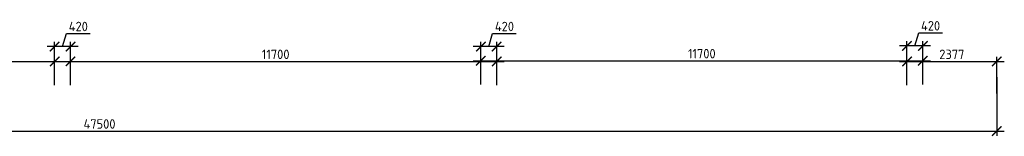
# Model space of a CAD drawing. Header units: millimetres. Extents: x 349531 to 1063351, y -131924 to 96186.
# Tile 142 of 228: x 533159 to 559222, y 12129 to 15211. Entities that reach past the tile are written whole.
import ezdxf

# ---------------------------------------------------------------- set-up
doc = ezdxf.new("R2010")
doc.units = ezdxf.units.MM
doc.layers.add('0_ANNOT_Dimensions', color=7, linetype='Continuous')
doc.styles.add('GOST-2.304_Type-B', font='GOST_Common.ttf')
doc.dimstyles.new('СПДС', dxfattribs={"dimscale": 100, "dimtxt": 2.5, "dimasz": 2.5, "dimexe": 1.25, "dimexo": 0, "dimtad": 1, "dimdec": 0, "dimtxsty": 'GOST-2.304_Type-B', "dimblk": 'ARCHTICK', "dimcen": 2.5, "dimdle": 2, "dimadec": 0, "dimazin": 2, "dimtfac": 0.75, "dimtdec": 0, "dimtmove": 1, "dimatfit": 3, "dimfxl": 1, "dimtolj": 1, "dimarcsym": 1})

# ---------------------------------------------------------------- blocks, each defined once
blk = doc.blocks.new('_ArchTick')
at = {"color": 0, "linetype": 'ByBlock', "const_width": 0.15}
blk.add_lwpolyline([(-0.5, -0.5), (0.5, 0.5)], dxfattribs=at)
blk = doc.blocks.new('*D1604')
at = {"layer": '0_ANNOT_Dimensions', "color": 0, "lineweight": -2, "transparency": 16777216}
for p, q in [((522605, 14109), (534705, 14109)), ((522805, 13484), (522805, 14234)), ((534505, 13484), (534505, 14234))]:
    blk.add_line(p, q, dxfattribs=at)
at = {"layer": 'DEFPOINTS', "color": 0, "transparency": 16777216}
for p in [(534505, 14109), (522805, 13484), (534505, 13484)]:
    blk.add_point(p, dxfattribs=at)
at = {"layer": '0_ANNOT_Dimensions', "color": 0, "lineweight": -2, "transparency": 16777216, "xscale": 250, "yscale": 250, "zscale": 250, "rotation": 180}
blk.add_blockref('_ArchTick', (522805, 14109), dxfattribs=at)
at = {"layer": '0_ANNOT_Dimensions', "color": 0, "lineweight": -2, "transparency": 16777216, "xscale": 250, "yscale": 250, "zscale": 250}
blk.add_blockref('_ArchTick', (534505, 14109), dxfattribs=at)
at = {"layer": '0_ANNOT_Dimensions', "color": 0, "transparency": 16777216, "insert": (528655, 14296), "char_height": 250, "attachment_point": 5, "style": 'GOST-2.304_Type-B'}
blk.add_mtext('\\A1;11700', dxfattribs=at)
blk = doc.blocks.new('*D1605')
at = {"layer": '0_ANNOT_Dimensions', "color": 0, "lineweight": -2, "transparency": 16777216}
for p, q in [((534085, 13793), (534085, 14626)), ((534295, 14501), (534398, 14845)), ((534398, 14845), (535023, 14845)), ((534505, 13793), (534505, 14626)), ((534705, 14501), (533885, 14501))]:
    blk.add_line(p, q, dxfattribs=at)
at = {"layer": 'DEFPOINTS', "color": 0, "transparency": 16777216}
for p in [(534085, 14501), (534085, 13793), (534505, 13793)]:
    blk.add_point(p, dxfattribs=at)
at = {"layer": '0_ANNOT_Dimensions', "color": 0, "lineweight": -2, "transparency": 16777216, "xscale": 250, "yscale": 250, "zscale": 250, "rotation": 180}
blk.add_blockref('_ArchTick', (534085, 14501), dxfattribs=at)
at = {"layer": '0_ANNOT_Dimensions', "color": 0, "lineweight": -2, "transparency": 16777216, "xscale": 250, "yscale": 250, "zscale": 250}
blk.add_blockref('_ArchTick', (534505, 14501), dxfattribs=at)
at = {"layer": '0_ANNOT_Dimensions', "color": 0, "transparency": 16777216, "insert": (534711, 15032), "char_height": 250, "attachment_point": 5, "style": 'GOST-2.304_Type-B'}
blk.add_mtext('\\A1;420', dxfattribs=at)
blk = doc.blocks.new('*D1606')
at = {"layer": '0_ANNOT_Dimensions', "color": 0, "lineweight": -2, "transparency": 16777216}
for p, q in [((533885, 14109), (545985, 14109)), ((534085, 13484), (534085, 14234)), ((545785, 13484), (545785, 14234))]:
    blk.add_line(p, q, dxfattribs=at)
at = {"layer": 'DEFPOINTS', "color": 0, "transparency": 16777216}
for p in [(545785, 14109), (534085, 13484), (545785, 13484)]:
    blk.add_point(p, dxfattribs=at)
at = {"layer": '0_ANNOT_Dimensions', "color": 0, "lineweight": -2, "transparency": 16777216, "xscale": 250, "yscale": 250, "zscale": 250, "rotation": 180}
blk.add_blockref('_ArchTick', (534085, 14109), dxfattribs=at)
at = {"layer": '0_ANNOT_Dimensions', "color": 0, "lineweight": -2, "transparency": 16777216, "xscale": 250, "yscale": 250, "zscale": 250}
blk.add_blockref('_ArchTick', (545785, 14109), dxfattribs=at)
at = {"layer": '0_ANNOT_Dimensions', "color": 0, "transparency": 16777216, "insert": (539935, 14296), "char_height": 250, "attachment_point": 5, "style": 'GOST-2.304_Type-B'}
blk.add_mtext('\\A1;11700', dxfattribs=at)
blk = doc.blocks.new('*D1607')
at = {"layer": '0_ANNOT_Dimensions', "color": 0, "lineweight": -2, "transparency": 16777216}
for p, q in [((545365, 13793), (545365, 14626)), ((545575, 14501), (545678, 14845)), ((545678, 14845), (546303, 14845)), ((545785, 13793), (545785, 14626)), ((545985, 14501), (545165, 14501))]:
    blk.add_line(p, q, dxfattribs=at)
at = {"layer": 'DEFPOINTS', "color": 0, "transparency": 16777216}
for p in [(545365, 14501), (545365, 13793), (545785, 13793)]:
    blk.add_point(p, dxfattribs=at)
at = {"layer": '0_ANNOT_Dimensions', "color": 0, "lineweight": -2, "transparency": 16777216, "xscale": 250, "yscale": 250, "zscale": 250, "rotation": 180}
blk.add_blockref('_ArchTick', (545365, 14501), dxfattribs=at)
at = {"layer": '0_ANNOT_Dimensions', "color": 0, "lineweight": -2, "transparency": 16777216, "xscale": 250, "yscale": 250, "zscale": 250}
blk.add_blockref('_ArchTick', (545785, 14501), dxfattribs=at)
at = {"layer": '0_ANNOT_Dimensions', "color": 0, "transparency": 16777216, "insert": (545991, 15032), "char_height": 250, "attachment_point": 5, "style": 'GOST-2.304_Type-B'}
blk.add_mtext('\\A1;420', dxfattribs=at)
blk = doc.blocks.new('*D1608')
at = {"layer": '0_ANNOT_Dimensions', "color": 0, "lineweight": -2, "transparency": 16777216}
for p, q in [((511522, 13691), (511522, 12142)), ((559022, 13691), (559022, 12142)), ((511322, 12267), (559222, 12267))]:
    blk.add_line(p, q, dxfattribs=at)
at = {"layer": 'DEFPOINTS', "color": 0, "transparency": 16777216}
for p in [(511522, 13691), (559022, 13691), (559022, 12267)]:
    blk.add_point(p, dxfattribs=at)
at = {"layer": '0_ANNOT_Dimensions', "color": 0, "lineweight": -2, "transparency": 16777216, "xscale": 250, "yscale": 250, "zscale": 250, "rotation": 180}
blk.add_blockref('_ArchTick', (511522, 12267), dxfattribs=at)
at = {"layer": '0_ANNOT_Dimensions', "color": 0, "lineweight": -2, "transparency": 16777216, "xscale": 250, "yscale": 250, "zscale": 250}
blk.add_blockref('_ArchTick', (559022, 12267), dxfattribs=at)
at = {"layer": '0_ANNOT_Dimensions', "color": 0, "transparency": 16777216, "insert": (535272, 12455), "char_height": 250, "attachment_point": 5, "style": 'GOST-2.304_Type-B'}
blk.add_mtext('\\A1;47500', dxfattribs=at)
blk = doc.blocks.new('*D1609')
at = {"layer": '0_ANNOT_Dimensions', "color": 0, "lineweight": -2, "transparency": 16777216}
for p, q in [((545165, 14127), (557265, 14127)), ((545365, 13502), (545365, 14252)), ((557065, 13502), (557065, 14252))]:
    blk.add_line(p, q, dxfattribs=at)
at = {"layer": 'DEFPOINTS', "color": 0, "transparency": 16777216}
for p in [(557065, 14127), (545365, 13502), (557065, 13502)]:
    blk.add_point(p, dxfattribs=at)
at = {"layer": '0_ANNOT_Dimensions', "color": 0, "lineweight": -2, "transparency": 16777216, "xscale": 250, "yscale": 250, "zscale": 250, "rotation": 180}
blk.add_blockref('_ArchTick', (545365, 14127), dxfattribs=at)
at = {"layer": '0_ANNOT_Dimensions', "color": 0, "lineweight": -2, "transparency": 16777216, "xscale": 250, "yscale": 250, "zscale": 250}
blk.add_blockref('_ArchTick', (557065, 14127), dxfattribs=at)
at = {"layer": '0_ANNOT_Dimensions', "color": 0, "transparency": 16777216, "insert": (551215, 14314), "char_height": 250, "attachment_point": 5, "style": 'GOST-2.304_Type-B'}
blk.add_mtext('\\A1;11700', dxfattribs=at)
blk = doc.blocks.new('*D1610')
at = {"layer": '0_ANNOT_Dimensions', "color": 0, "lineweight": -2, "transparency": 16777216}
for p, q in [((556855, 14519), (556958, 14863)), ((556958, 14863), (557583, 14863)), ((556645, 13811), (556645, 14644)), ((557065, 13811), (557065, 14644)), ((557265, 14519), (556445, 14519))]:
    blk.add_line(p, q, dxfattribs=at)
at = {"layer": 'DEFPOINTS', "color": 0, "transparency": 16777216}
for p in [(556645, 14519), (556645, 13811), (557065, 13811)]:
    blk.add_point(p, dxfattribs=at)
at = {"layer": '0_ANNOT_Dimensions', "color": 0, "lineweight": -2, "transparency": 16777216, "xscale": 250, "yscale": 250, "zscale": 250, "rotation": 180}
blk.add_blockref('_ArchTick', (556645, 14519), dxfattribs=at)
at = {"layer": '0_ANNOT_Dimensions', "color": 0, "lineweight": -2, "transparency": 16777216, "xscale": 250, "yscale": 250, "zscale": 250}
blk.add_blockref('_ArchTick', (557065, 14519), dxfattribs=at)
at = {"layer": '0_ANNOT_Dimensions', "color": 0, "transparency": 16777216, "insert": (557271, 15050), "char_height": 250, "attachment_point": 5, "style": 'GOST-2.304_Type-B'}
blk.add_mtext('\\A1;420', dxfattribs=at)
blk = doc.blocks.new('*D1611')
at = {"layer": '0_ANNOT_Dimensions', "color": 0, "lineweight": -2, "transparency": 16777216}
for p, q in [((556446, 14109), (559222, 14109)), ((556646, 13484), (556646, 14234)), ((559022, 13259), (559022, 14234))]:
    blk.add_line(p, q, dxfattribs=at)
at = {"layer": 'DEFPOINTS', "color": 0, "transparency": 16777216}
for p in [(559022, 14109), (556646, 13484), (559022, 13259)]:
    blk.add_point(p, dxfattribs=at)
at = {"layer": '0_ANNOT_Dimensions', "color": 0, "lineweight": -2, "transparency": 16777216, "xscale": 250, "yscale": 250, "zscale": 250, "rotation": 180}
blk.add_blockref('_ArchTick', (556646, 14109), dxfattribs=at)
at = {"layer": '0_ANNOT_Dimensions', "color": 0, "lineweight": -2, "transparency": 16777216, "xscale": 250, "yscale": 250, "zscale": 250}
blk.add_blockref('_ArchTick', (559022, 14109), dxfattribs=at)
at = {"layer": '0_ANNOT_Dimensions', "color": 0, "transparency": 16777216, "insert": (557834, 14296), "char_height": 250, "attachment_point": 5, "style": 'GOST-2.304_Type-B'}
blk.add_mtext('\\A1;2377', dxfattribs=at)

msp = doc.modelspace()

# ---------------------------------------------------------------- dimensions: what is measured, and where the dimension line sits
at = {"layer": '0_ANNOT_Dimensions', "color": 1}
for base, p1, p2, picture, middle in [((534085.1, 14501.1), (534505.1, 13793), (534085.1, 13793), '*D1605', (534460.7, 15032.3)), ((545365.1, 14501.1), (545785.1, 13793), (545365.1, 13793), '*D1607', (545740.7, 15032.3)), ((556645.1, 14519.2), (557065.1, 13811.1), (556645.1, 13811.1), '*D1610', (557020.7, 15050.4)), ((534505.1, 14108.7), (522805.1, 13484), (534505.1, 13484), '*D1604', (528655.1, 14296.2)), ((545785.1, 14108.7), (534085.1, 13484), (545785.1, 13484), '*D1606', (539935.1, 14296.2)), ((557065.1, 14126.8), (545365.1, 13502.1), (557065.1, 13502.1), '*D1609', (551215.1, 14314.3)), ((559022.4, 14108.7), (556645.7, 13484), (559022.4, 13259), '*D1611', (557834, 14296.2)), ((559022.4, 12267.2), (511522.4, 13691.2), (559022.4, 13691.2), '*D1608', (535272.4, 12454.7))]:
    dim = msp.add_linear_dim(base=base, p1=p1, p2=p2, dimstyle='СПДС', dxfattribs=at)
    dim.commit()
    dim.dimension.update_dxf_attribs({"geometry": picture, "text_midpoint": middle})

doc.saveas('drawing.dxf')
